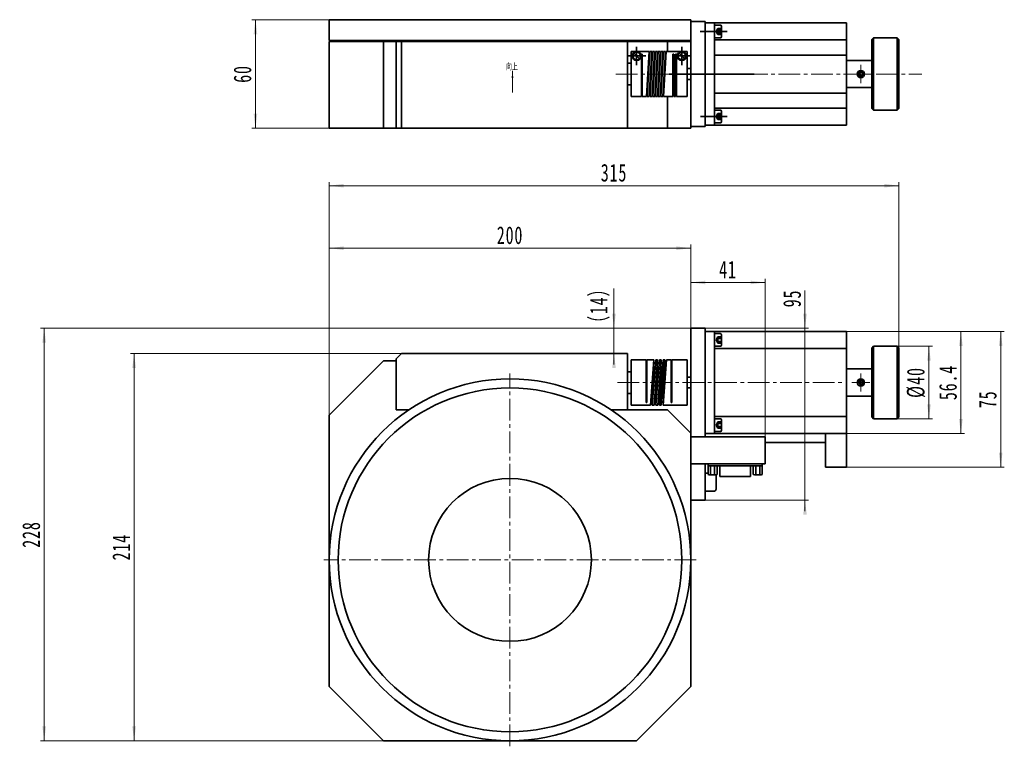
# Model space of a CAD drawing. Header units: millimetres. Extents: x -244 to 300, y -62 to 340.
import ezdxf
from ezdxf.enums import TextEntityAlignment as Align

# ---------------------------------------------------------------- set-up
doc = ezdxf.new("R2010")
doc.units = ezdxf.units.MM
doc.linetypes.add('点画线', pattern=[18, 12, -2, 2, -2])
doc.layers.get('0').update_dxf_attribs({"lineweight": 35})
for name, color, linetype, lineweight in [('EB0', 7, 'Continuous', 35), ('中心线层', 1, '点画线', 18), ('尺寸线层', 3, 'Continuous', 18), ('细实线层', 7, 'Continuous', 18)]:
    doc.layers.add(name, color=color, linetype=linetype, lineweight=lineweight)
doc.styles.add('标准', font='txt', dxfattribs={"width": 0.667})
doc.dimstyles.new('标准', dxfattribs={"dimtxt": 9.770883, "dimasz": 8, "dimexe": 2, "dimexo": 0, "dimgap": 2.246546, "dimtad": 1, "dimdec": 1, "dimdsep": 46, "dimtxsty": '标准', "dimblk": '_CAXARROW', "dimcen": 0, "dimdle": 6, "dimaunit": 1, "dimazin": 2, "dimtfac": 0.707107, "dimtdec": 3, "dimtmove": 0, "dimatfit": 3, "dimfxl": 0, "dimfrac": 2, "dimtolj": 1, "dimtzin": 0, "dimlwd": 18, "dimarcsym": 0})

# ---------------------------------------------------------------- blocks, each defined once
blk = doc.blocks.new('*X2')
at = {"layer": 'EB0'}
for p, q in [((0, 1.15), (-1, 0.57)), ((-1, 0.57), (-1, -0.57)), ((0, 1.15), (1, 0.57)), ((1, 0.57), (1, -0.57)), ((0, -1.15), (-1, -0.57)), ((0, -1.15), (1, -0.57))]:
    blk.add_line(p, q, dxfattribs=at)
for radius in [2, 1.15]:
    blk.add_circle((0, 0), radius, dxfattribs=at)
at = {"layer": '中心线层', "linetype": '点画线', "lineweight": 18}
for p, q in [((-5, 0), (5, 0)), ((0, -5), (0, 5))]:
    blk.add_line(p, q, dxfattribs=at)
at = {"layer": '中心线层'}
for p, q in [((-2, 0), (-1.15, 0)), ((-1.15, 0), (1.15, 0)), ((1.15, 0), (2, 0))]:
    blk.add_line(p, q, dxfattribs=at)
at = {"layer": '细实线层'}
blk.add_arc((0, 0), 1.7, 270, 190, dxfattribs=at)
blk = doc.blocks.new('*X3')
at = {"layer": '尺寸线层', "linetype": 'Continuous', "lineweight": 18}
for points in [[(-180.94, 155.1), (-179.94, 147.1), (-181.94, 147.1)], [(-180.94, -58.9), (-179.94, -50.9), (-181.94, -50.9)]]:
    blk.add_hatch(color=0, dxfattribs=at).paths.add_polyline_path(points, flags=0)
at = {"layer": '尺寸线层', "color": 0, "linetype": 'Continuous'}
for p, q in [((-33.11, 155.1), (-182.94, 155.1)), ((-26.61, -58.9), (-182.94, -58.9))]:
    blk.add_line(p, q, dxfattribs=at)
at = {"layer": '尺寸线层', "color": 0, "linetype": 'Continuous', "lineweight": 18}
blk.add_line((-180.94, 155.1), (-180.94, -58.9), dxfattribs=at)
at = {"layer": '尺寸线层', "color": 0, "insert": (-188.07, 48.1), "char_height": 9.771, "width": 28.2241, "attachment_point": 5, "rotation": 90, "line_spacing_factor": 1.15057, "style": '标准'}
blk.add_mtext('\\T1.1;214', dxfattribs=at)
blk = doc.blocks.new('_CAXARROW')
blk.add_hatch(color=0).paths.add_polyline_path([(0, 0), (-1, 0.125), (-1, -0.125)], flags=0)
blk = doc.blocks.new('*X4')
at = {"layer": '尺寸线层', "linetype": 'Continuous', "lineweight": 18}
for points in [[(-73.11, 213.32), (-65.11, 212.32), (-65.11, 214.32)], [(126.89, 213.32), (118.89, 212.32), (118.89, 214.32)]]:
    blk.add_hatch(color=0, dxfattribs=at).paths.add_polyline_path(points, flags=0)
at = {"layer": '尺寸线层', "color": 0, "linetype": 'Continuous'}
for p, q in [((-73.11, -28.9), (-73.11, 215.32)), ((126.89, -28.9), (126.89, 215.32))]:
    blk.add_line(p, q, dxfattribs=at)
at = {"layer": '尺寸线层', "color": 0, "linetype": 'Continuous', "lineweight": 18}
blk.add_line((126.89, 213.32), (-73.11, 213.32), dxfattribs=at)
at = {"layer": '尺寸线层', "color": 0, "insert": (26.89, 220.45), "char_height": 9.771, "width": 27.9328, "attachment_point": 5, "line_spacing_factor": 1.15057, "style": '标准'}
blk.add_mtext('\\T1.1;200', dxfattribs=at)
blk = doc.blocks.new('*X5')
at = {"layer": '尺寸线层', "linetype": 'Continuous', "lineweight": 18}
for points in [[(-113.84, 339.57), (-114.84, 331.57), (-112.84, 331.57)], [(-113.84, 279.57), (-114.84, 287.57), (-112.84, 287.57)]]:
    blk.add_hatch(color=0, dxfattribs=at).paths.add_polyline_path(points, flags=0)
at = {"layer": '尺寸线层', "color": 0, "linetype": 'Continuous'}
for p, q in [((-73.11, 339.57), (-115.84, 339.57)), ((-73.11, 279.57), (-115.84, 279.57))]:
    blk.add_line(p, q, dxfattribs=at)
at = {"layer": '尺寸线层', "color": 0, "linetype": 'Continuous', "lineweight": 18}
blk.add_line((-113.84, 279.57), (-113.84, 339.57), dxfattribs=at)
at = {"layer": '尺寸线层', "color": 0, "insert": (-120.98, 309.57), "char_height": 9.771, "width": 19.5418, "attachment_point": 5, "rotation": 90, "line_spacing_factor": 1.15057, "style": '标准'}
blk.add_mtext('\\T1.1;60', dxfattribs=at)
blk = doc.blocks.new('*X6')
at = {"layer": '尺寸线层', "linetype": 'Continuous', "lineweight": 18}
for points in [[(-73.11, 247.85), (-65.11, 246.85), (-65.11, 248.85)], [(241.89, 247.85), (233.89, 246.85), (233.89, 248.85)]]:
    blk.add_hatch(color=0, dxfattribs=at).paths.add_polyline_path(points, flags=0)
at = {"layer": '尺寸线层', "color": 0, "linetype": 'Continuous'}
for p, q in [((-73.11, 121.1), (-73.11, 249.85)), ((241.89, 158.1), (241.89, 249.85))]:
    blk.add_line(p, q, dxfattribs=at)
at = {"layer": '尺寸线层', "color": 0, "linetype": 'Continuous', "lineweight": 18}
blk.add_line((241.89, 247.85), (-73.11, 247.85), dxfattribs=at)
at = {"layer": '尺寸线层', "color": 0, "insert": (84.39, 254.98), "char_height": 9.771, "width": 27.5688, "attachment_point": 5, "line_spacing_factor": 1.15057, "style": '标准'}
blk.add_mtext('\\T1.1;315', dxfattribs=at)
blk = doc.blocks.new('*X7')
at = {"layer": '尺寸线层', "linetype": 'Continuous', "lineweight": 18}
for points in [[(276.19, 167.3), (277.19, 159.3), (275.19, 159.3)], [(276.19, 110.9), (277.19, 118.9), (275.19, 118.9)]]:
    blk.add_hatch(color=0, dxfattribs=at).paths.add_polyline_path(points, flags=0)
at = {"layer": '尺寸线层', "color": 0, "linetype": 'Continuous'}
for p, q in [((212.89, 167.3), (278.19, 167.3)), ((212.89, 110.9), (278.19, 110.9))]:
    blk.add_line(p, q, dxfattribs=at)
at = {"layer": '尺寸线层', "color": 0, "linetype": 'Continuous', "lineweight": 18}
blk.add_line((276.19, 167.3), (276.19, 110.9), dxfattribs=at)
at = {"layer": '尺寸线层', "color": 0, "insert": (269.06, 139.1), "char_height": 9.771, "width": 38.3312, "attachment_point": 5, "rotation": 90, "line_spacing_factor": 1.15057, "style": '标准'}
blk.add_mtext('\\T1.1;56.4', dxfattribs=at)
blk = doc.blocks.new('*X8')
at = {"layer": '尺寸线层', "linetype": 'Continuous', "lineweight": 18}
for points in [[(258.56, 159.1), (259.56, 151.1), (257.56, 151.1)], [(258.56, 119.1), (259.56, 127.1), (257.56, 127.1)]]:
    blk.add_hatch(color=0, dxfattribs=at).paths.add_polyline_path(points, flags=0)
at = {"layer": '尺寸线层', "color": 0, "linetype": 'Continuous'}
for p, q in [((240.89, 159.1), (260.56, 159.1)), ((240.89, 119.1), (260.56, 119.1))]:
    blk.add_line(p, q, dxfattribs=at)
at = {"layer": '尺寸线层', "color": 0, "linetype": 'Continuous', "lineweight": 18}
blk.add_line((258.56, 159.1), (258.56, 119.1), dxfattribs=at)
at = {"layer": '尺寸线层', "color": 0, "insert": (251.4, 139.1), "char_height": 9.7709, "width": 28.2969, "attachment_point": 5, "rotation": 90, "line_spacing_factor": 1.15057, "style": '标准'}
blk.add_mtext('\\T1.1;%%C40', dxfattribs=at)
blk = doc.blocks.new('*X9')
at = {"layer": '尺寸线层', "linetype": 'Continuous', "lineweight": 18}
for points in [[(84.39, 169.1), (85.39, 177.1), (83.39, 177.1)], [(84.39, 155.1), (85.39, 147.1), (83.39, 147.1)]]:
    blk.add_hatch(color=0, dxfattribs=at).paths.add_polyline_path(points, flags=0)
at = {"layer": '尺寸线层', "color": 0, "linetype": 'Continuous', "lineweight": 18}
blk.add_line((84.39, 191.14), (84.39, 149.1), dxfattribs=at)
at = {"layer": '尺寸线层', "color": 0, "linetype": 'Continuous'}
for p, q in [((126.89, 169.1), (82.39, 169.1)), ((91.89, 155.1), (82.39, 155.1))]:
    blk.add_line(p, q, dxfattribs=at)
at = {"layer": '尺寸线层', "color": 0, "insert": (76.55, 181.74), "char_height": 9.771, "width": 37.603, "attachment_point": 5, "rotation": 90, "line_spacing_factor": 1.15057, "style": '标准'}
blk.add_mtext('\\T1.1;（14）', dxfattribs=at)
blk = doc.blocks.new('*X10')
at = {"layer": '尺寸线层', "linetype": 'Continuous', "lineweight": 18}
for points in [[(-230.66, 169.1), (-229.66, 161.1), (-231.66, 161.1)], [(-230.66, -58.9), (-229.66, -50.9), (-231.66, -50.9)]]:
    blk.add_hatch(color=0, dxfattribs=at).paths.add_polyline_path(points, flags=0)
at = {"layer": '尺寸线层', "color": 0, "linetype": 'Continuous'}
for p, q in [((126.89, 169.1), (-232.66, 169.1)), ((-43.11, -58.9), (-232.66, -58.9))]:
    blk.add_line(p, q, dxfattribs=at)
at = {"layer": '尺寸线层', "color": 0, "linetype": 'Continuous', "lineweight": 18}
blk.add_line((-230.66, 169.1), (-230.66, -58.9), dxfattribs=at)
at = {"layer": '尺寸线层', "color": 0, "insert": (-237.79, 55.1), "char_height": 9.771, "width": 27.7872, "attachment_point": 5, "rotation": 90, "line_spacing_factor": 1.15057, "style": '标准'}
blk.add_mtext('\\T1.1;228', dxfattribs=at)
blk = doc.blocks.new('*X11')
at = {"layer": '尺寸线层', "linetype": 'Continuous', "lineweight": 18}
for points in [[(298.2, 167.3), (299.2, 159.3), (297.2, 159.3)], [(298.2, 92.3), (299.2, 100.3), (297.2, 100.3)]]:
    blk.add_hatch(color=0, dxfattribs=at).paths.add_polyline_path(points, flags=0)
at = {"layer": '尺寸线层', "color": 0, "linetype": 'Continuous'}
for p, q in [((212.89, 167.3), (300.2, 167.3)), ((212.89, 92.3), (300.2, 92.3))]:
    blk.add_line(p, q, dxfattribs=at)
at = {"layer": '尺寸线层', "color": 0, "linetype": 'Continuous', "lineweight": 18}
blk.add_line((298.2, 167.3), (298.2, 92.3), dxfattribs=at)
at = {"layer": '尺寸线层', "color": 0, "insert": (291.07, 129.8), "char_height": 9.771, "width": 19.5418, "attachment_point": 5, "rotation": 90, "line_spacing_factor": 1.15057, "style": '标准'}
blk.add_mtext('\\T1.1;75', dxfattribs=at)
blk = doc.blocks.new('*X12')
at = {"layer": '尺寸线层', "linetype": 'Continuous', "lineweight": 18}
for points in [[(190, 169.1), (189, 177.1), (191, 177.1)], [(190, 74.1), (189, 66.1), (191, 66.1)]]:
    blk.add_hatch(color=0, dxfattribs=at).paths.add_polyline_path(points, flags=0)
at = {"layer": '尺寸线层', "color": 0, "linetype": 'Continuous', "lineweight": 18}
blk.add_line((190, 68.1), (190, 189.92), dxfattribs=at)
at = {"layer": '尺寸线层', "color": 0, "linetype": 'Continuous'}
for p, q in [((134.89, 169.1), (192, 169.1)), ((134.89, 74.1), (192, 74.1))]:
    blk.add_line(p, q, dxfattribs=at)
at = {"layer": '尺寸线层', "color": 0, "insert": (182.87, 185.51), "char_height": 9.771, "width": 19.5418, "attachment_point": 5, "rotation": 90, "line_spacing_factor": 1.15057, "style": '标准'}
blk.add_mtext('\\T1.1;95', dxfattribs=at)
blk = doc.blocks.new('*X13')
at = {"layer": '尺寸线层', "linetype": 'Continuous', "lineweight": 18}
for points in [[(126.89, 194.39), (134.89, 193.39), (134.89, 195.39)], [(167.89, 194.39), (159.89, 193.39), (159.89, 195.39)]]:
    blk.add_hatch(color=0, dxfattribs=at).paths.add_polyline_path(points, flags=0)
at = {"layer": '尺寸线层', "color": 0, "linetype": 'Continuous'}
for p, q in [((126.89, 74.1), (126.89, 196.39)), ((167.89, 94.1), (167.89, 196.39))]:
    blk.add_line(p, q, dxfattribs=at)
at = {"layer": '尺寸线层', "color": 0, "linetype": 'Continuous', "lineweight": 18}
blk.add_line((167.89, 194.39), (126.89, 194.39), dxfattribs=at)
at = {"layer": '尺寸线层', "color": 0, "insert": (147.39, 201.52), "char_height": 9.771, "width": 19.5418, "attachment_point": 5, "line_spacing_factor": 1.15057, "style": '标准'}
blk.add_mtext('\\T1.1;41', dxfattribs=at)
blk = doc.blocks.new('*X14')
at = {"layer": '尺寸线层', "linetype": 'Continuous'}
blk.add_hatch(color=256, dxfattribs=at).paths.add_polyline_path([(0, 0), (0.5, -4), (-0.5, -4)], flags=0)
blk.add_line((0, 0), (0, -12), dxfattribs=at)

msp = doc.modelspace()

# ---------------------------------------------------------------- linework, layer by layer
at = {"layer": 'EB0'}
for p, q in [((126.89, 339.57), (-73.11, 339.57)), ((-73.11, 339.57), (-73.11, 328.07)), ((126.89, 339.57), (126.89, 279.57)), ((134.89, 338.57), (126.89, 338.57)), ((134.89, 338.57), (134.89, 299.57)), ((134.89, 337.77), (212.89, 337.77)), ((139.89, 337.77), (139.89, 299.57)), ((212.89, 337.77), (212.89, 281.37)), ((132.01, 333.07), (146.89, 333.07)), ((139.89, 329.57), (139.89, 336.57)), ((139.89, 336.57), (143.19, 336.57)), ((141.89, 334.79), (140.9, 333.07)), ((141.89, 331.35), (140.9, 333.07)), ((141.89, 334.79), (143.89, 334.79)), ((141.89, 333.93), (143.89, 333.93)), ((141.89, 332.21), (143.89, 332.21)), ((143.89, 335.87), (143.89, 330.27)), ((-73.11, 328.07), (26.89, 328.07)), ((-73.11, 327.57), (-73.11, 279.57)), ((126.89, 327.57), (-73.11, 327.57)), ((-43.11, 327.57), (-43.11, 279.57)), ((-36.11, 327.57), (-36.11, 279.57)), ((-33.11, 327.57), (-33.11, 279.57)), ((126.89, 328.07), (26.89, 328.07)), ((91.89, 327.57), (91.89, 279.57)), ((113.89, 327.57), (113.89, 322.07)), ((143.19, 329.57), (139.89, 329.57)), ((139.89, 328.37), (212.89, 328.37)), ((141.89, 331.35), (143.89, 331.35)), ((226.89, 328.57), (227.89, 329.57)), ((226.89, 317.07), (226.89, 328.57)), ((226.89, 317.07), (226.89, 328.57)), ((227.89, 329.57), (240.89, 329.57)), ((227.89, 329.57), (227.89, 289.57)), ((240.89, 329.57), (241.89, 328.57)), ((240.89, 329.57), (240.89, 289.57)), ((241.89, 290.57), (241.89, 328.57)), ((93.89, 316.57), (93.89, 322.07)), ((103.86, 322.07), (93.89, 322.07)), ((96.89, 324.67), (96.89, 314.47)), ((102.41, 297.07), (103.86, 322.07)), ((102.81, 297.07), (104.26, 322.07)), ((103.91, 297.07), (105.36, 322.07)), ((105.36, 322.07), (104.26, 322.07)), ((104.31, 297.07), (105.76, 322.07)), ((105.41, 297.07), (106.86, 322.07)), ((106.86, 322.07), (105.76, 322.07)), ((105.81, 297.07), (107.26, 322.07)), ((106.91, 297.07), (108.36, 322.07)), ((108.36, 322.07), (107.26, 322.07)), ((107.31, 297.07), (108.76, 322.07)), ((108.41, 297.07), (109.86, 322.07)), ((109.86, 322.07), (108.76, 322.07)), ((108.81, 297.07), (110.26, 322.07)), ((109.91, 297.07), (111.36, 322.07)), ((111.36, 322.07), (110.26, 322.07)), ((110.31, 297.07), (111.76, 322.07)), ((111.41, 297.07), (112.86, 322.07)), ((112.86, 322.07), (111.76, 322.07)), ((111.81, 297.07), (113.26, 322.07)), ((116.89, 322.07), (113.26, 322.07)), ((124.89, 322.07), (116.89, 322.07)), ((121.89, 324.67), (121.89, 314.47)), ((124.89, 297.07), (124.89, 322.07)), ((126.89, 324.57), (126.89, 304.57)), ((91.79, 319.57), (101.99, 319.57)), ((93.89, 297.07), (93.89, 316.57)), ((96.89, 319.57), (95.4, 321.06)), ((96.89, 319.57), (98.37, 318.09)), ((99.99, 320.57), (99.59, 320.57)), ((99.59, 320.57), (99.59, 297.07)), ((99.99, 320.57), (99.99, 297.07)), ((116.79, 319.57), (126.99, 319.57)), ((117.39, 320.57), (116.99, 320.57)), ((116.99, 320.57), (116.99, 297.07)), ((117.39, 320.57), (117.39, 297.07)), ((118.89, 320.57), (118.49, 320.57)), ((118.49, 320.57), (118.49, 297.07)), ((118.89, 320.57), (118.89, 297.07)), ((121.89, 319.57), (120.4, 321.06)), ((121.89, 319.57), (123.37, 318.09)), ((124.89, 301.57), (124.89, 317.57)), ((139.89, 320.07), (212.89, 320.07)), ((212.89, 317.07), (226.89, 317.07)), ((226.89, 317.07), (226.89, 290.57)), ((91.89, 315.57), (93.89, 315.57)), ((117.39, 312.07), (117.39, 307.07)), ((118.89, 312.07), (118.89, 307.07)), ((124.89, 312.57), (126.89, 312.57)), ((161.89, 309.57), (114.89, 309.57)), ((124.89, 306.57), (126.89, 306.57)), ((138.14, 309.57), (125.64, 309.57)), ((136.64, 309.57), (127.14, 309.57)), ((91.89, 303.57), (93.89, 303.57)), ((134.89, 299.57), (134.89, 280.57)), ((139.89, 299.57), (139.89, 281.37)), ((212.89, 302.07), (226.89, 302.07)), ((226.89, 290.57), (226.89, 302.07)), ((99.59, 297.07), (93.89, 297.07)), ((102.41, 297.07), (99.99, 297.07)), ((103.91, 297.07), (102.81, 297.07)), ((105.41, 297.07), (104.31, 297.07)), ((106.91, 297.07), (105.81, 297.07)), ((108.41, 297.07), (107.31, 297.07)), ((109.91, 297.07), (108.81, 297.07)), ((111.41, 297.07), (110.31, 297.07)), ((116.99, 297.07), (111.81, 297.07)), ((113.89, 297.07), (113.89, 279.57)), ((118.49, 297.07), (117.39, 297.07)), ((124.89, 297.07), (118.89, 297.07)), ((124.89, 297.07), (118.89, 297.07)), ((139.89, 299.07), (212.89, 299.07)), ((139.89, 290.77), (212.89, 290.77)), ((139.89, 282.57), (139.89, 289.57)), ((139.89, 289.57), (143.19, 289.57)), ((143.89, 288.87), (143.89, 283.27)), ((226.89, 290.57), (227.89, 289.57)), ((227.89, 289.57), (240.89, 289.57)), ((241.89, 290.57), (240.89, 289.57)), ((132.22, 286.07), (146.89, 286.07)), ((141.89, 287.79), (140.9, 286.07)), ((141.89, 284.35), (140.9, 286.07)), ((141.89, 287.79), (143.89, 287.79)), ((141.89, 286.93), (143.89, 286.93)), ((141.89, 285.21), (143.89, 285.21)), ((141.89, 284.35), (143.89, 284.35)), ((126.89, 279.57), (-73.11, 279.57)), ((126.89, 280.57), (134.89, 280.57)), ((134.89, 281.37), (212.89, 281.37)), ((143.19, 282.57), (139.89, 282.57)), ((126.89, 123.1), (126.89, 169.1)), ((134.89, 169.1), (126.89, 169.1)), ((134.89, 109.1), (134.89, 169.1)), ((134.89, 167.3), (212.89, 167.3)), ((139.89, 110.9), (139.89, 167.3)), ((139.89, 166.1), (139.89, 159.1)), ((143.19, 166.1), (139.89, 166.1)), ((141.89, 164.32), (140.9, 162.6)), ((141.89, 164.32), (143.89, 164.32)), ((141.89, 163.46), (143.89, 163.46)), ((143.89, 159.8), (143.89, 165.4)), ((212.89, 92.3), (212.89, 167.3)), ((139.89, 159.1), (143.19, 159.1)), ((139.89, 157.9), (212.89, 157.9)), ((141.89, 160.88), (140.9, 162.6)), ((141.89, 161.74), (143.89, 161.74)), ((141.89, 160.88), (143.89, 160.88)), ((226.89, 158.1), (227.89, 159.1)), ((226.89, 146.6), (226.89, 158.1)), ((226.89, 146.6), (226.89, 158.1)), ((227.89, 159.1), (240.89, 159.1)), ((227.89, 159.1), (227.89, 119.1)), ((240.89, 159.1), (241.89, 158.1)), ((240.89, 159.1), (240.89, 119.1)), ((241.89, 120.1), (241.89, 158.1)), ((-33.11, 155.1), (-36.11, 152.1)), ((91.89, 155.1), (-33.11, 155.1)), ((91.89, 155.1), (91.89, 145.1)), ((-73.11, 121.1), (-43.11, 151.1)), ((-36.11, 151.1), (-43.11, 151.1)), ((-36.11, 124.1), (-36.11, 152.1)), ((93.89, 144.1), (93.89, 151.6)), ((102.09, 151.6), (93.89, 151.6)), ((102.09, 144.1), (102.09, 151.6)), ((105.09, 151.6), (102.49, 151.6)), ((102.49, 144.1), (102.49, 151.6)), ((106.49, 151.6), (104.54, 126.6)), ((106.49, 151.6), (105.09, 151.6)), ((107.49, 151.6), (105.54, 126.6)), ((105.54, 126.6), (106.49, 151.6)), ((108.49, 151.6), (106.54, 126.6)), ((108.49, 151.6), (107.49, 151.6)), ((109.49, 151.6), (107.54, 126.6)), ((107.54, 126.6), (108.49, 151.6)), ((110.49, 151.6), (108.54, 126.6)), ((110.49, 151.6), (109.49, 151.6)), ((111.49, 151.6), (109.54, 126.6)), ((109.54, 126.6), (110.49, 151.6)), ((112.49, 151.6), (110.54, 126.6)), ((112.49, 151.6), (111.49, 151.6)), ((113.49, 151.6), (111.54, 126.6)), ((111.54, 126.6), (112.49, 151.6)), ((115.99, 151.6), (113.49, 151.6)), ((115.99, 142.1), (115.99, 151.6)), ((124.89, 151.6), (116.39, 151.6)), ((116.39, 142.1), (116.39, 151.6)), ((124.89, 142.1), (124.89, 151.6)), ((91.89, 124.1), (91.89, 145.1)), ((91.89, 145.1), (93.89, 145.1)), ((93.89, 126.6), (93.89, 144.1)), ((102.09, 128.1), (102.09, 144.1)), ((102.49, 128.1), (102.49, 144.1)), ((115.99, 132.1), (115.99, 142.1)), ((116.39, 132.1), (116.39, 142.1)), ((124.89, 142.1), (126.89, 142.1)), ((124.89, 126.6), (124.89, 142.1)), ((212.89, 146.6), (226.89, 146.6)), ((226.89, 146.6), (226.89, 120.1)), ((124.89, 136.1), (126.89, 136.1)), ((91.89, 133.1), (93.89, 133.1)), ((115.99, 128.1), (115.99, 132.1)), ((116.39, 128.1), (116.39, 132.1)), ((212.89, 131.6), (226.89, 131.6)), ((226.89, 120.1), (226.89, 131.6)), ((104.54, 126.6), (93.89, 126.6)), ((102.49, 128.1), (102.09, 128.1)), ((106.54, 126.6), (105.54, 126.6)), ((108.54, 126.6), (107.54, 126.6)), ((110.54, 126.6), (109.54, 126.6)), ((113.69, 126.6), (111.54, 126.6)), ((124.89, 126.6), (113.69, 126.6)), ((116.39, 128.1), (115.99, 128.1)), ((-73.11, 94.6), (-73.11, 121.1)), ((-28.89, 124.1), (-36.11, 124.1)), ((113.89, 124.1), (82.66, 124.1)), ((113.89, 124.1), (126.89, 111.1)), ((126.89, -28.9), (126.89, 123.1)), ((139.89, 120.3), (212.89, 120.3)), ((226.89, 120.1), (227.89, 119.1)), ((241.89, 120.1), (240.89, 119.1)), ((139.89, 119.1), (139.89, 112.1)), ((143.19, 119.1), (139.89, 119.1)), ((141.89, 117.32), (140.9, 115.6)), ((141.89, 113.88), (140.9, 115.6)), ((141.89, 117.32), (143.89, 117.32)), ((141.89, 116.46), (143.89, 116.46)), ((141.89, 114.74), (143.89, 114.74)), ((143.89, 112.8), (143.89, 118.4)), ((227.89, 119.1), (240.89, 119.1)), ((126.89, 109.1), (167.89, 109.1)), ((134.89, 110.9), (212.89, 110.9)), ((139.89, 112.1), (143.19, 112.1)), ((141.89, 113.88), (143.89, 113.88)), ((167.89, 94.1), (167.89, 109.1)), ((201.39, 110.9), (201.39, 92.3)), ((167.89, 105.9), (201.39, 105.9)), ((-73.11, -28.9), (-73.11, 94.6)), ((167.89, 94.1), (126.89, 94.1)), ((134.89, 74.1), (134.89, 94.1)), ((136.39, 93.1), (136.39, 94.1)), ((166.39, 93.1), (136.39, 93.1)), ((136.39, 92.9), (136.39, 88.3)), ((136.64, 93.1), (141.14, 93.1)), ((137.73, 88.22), (137.73, 92.98)), ((140.05, 88.22), (140.05, 92.98)), ((141.39, 92.9), (141.39, 88.3)), ((142.89, 87.1), (142.89, 93.1)), ((159.89, 87.1), (159.89, 93.1)), ((161.39, 92.9), (161.39, 88.3)), ((161.64, 93.1), (166.14, 93.1)), ((162.73, 88.22), (162.73, 92.98)), ((165.05, 88.22), (165.05, 92.98)), ((166.39, 93.1), (166.39, 94.1)), ((166.39, 92.9), (166.39, 88.3)), ((136.39, 89.1), (134.89, 89.1)), ((137.14, 88.1), (140.64, 88.1)), ((140.89, 80.1), (140.89, 88.12)), ((162.14, 88.1), (165.64, 88.1)), ((201.39, 92.3), (212.89, 92.3)), ((159.89, 87.1), (142.89, 87.1)), ((134.89, 79.1), (139.89, 79.1)), ((126.89, 74.1), (134.89, 74.1)), ((-43.11, -58.9), (-73.11, -28.9)), ((126.89, -28.9), (96.89, -58.9)), ((-26.61, -58.9), (-43.11, -58.9)), ((80.39, -58.9), (-26.61, -58.9)), ((96.89, -58.9), (80.39, -58.9))]:
    msp.add_line(p, q, dxfattribs=at)
for centre, radius in [((96.89, 319.57), 2.5), ((96.89, 319.57), 2.1), ((121.89, 319.57), 2.5), ((121.89, 319.57), 2.1), ((26.89, 41.1), 100), ((26.89, 41.1), 95), ((26.89, 41.1), 45)]:
    msp.add_circle(centre, radius, dxfattribs=at)
for centre, radius, start, end in [((145.16, 333.07), 3.38, 165.2529, 194.7471), ((142.75, 334.36), 0.962, 153.4349, 206.5651), ((142.75, 331.78), 0.962, 153.4349, 206.5651), ((143.19, 335.87), 0.7, 0, 90), ((143.19, 330.27), 0.7, 270, 0), ((120.89, 322.07), 3.5, 225.5847, 226.7082), ((143.19, 288.87), 0.7, 0, 90), ((145.16, 286.07), 3.38, 165.2529, 194.7471), ((142.75, 287.36), 0.962, 153.4349, 206.5651), ((142.75, 284.78), 0.962, 153.4349, 206.5651), ((143.19, 283.27), 0.7, 270, 0), ((145.16, 162.6), 3.38, 165.2529, 194.7471), ((142.75, 163.89), 0.962, 153.4349, 206.5651), ((143.19, 165.4), 0.7, 360, 90), ((142.75, 161.31), 0.962, 153.4349, 206.5651), ((143.19, 159.8), 0.7, 270, 360), ((145.16, 115.6), 3.38, 165.2529, 194.7471), ((142.75, 116.89), 0.962, 153.4349, 206.5651), ((142.75, 114.31), 0.962, 153.4349, 206.5651), ((143.19, 118.4), 0.7, 0, 90), ((143.19, 112.8), 0.7, 270, 0), ((137.14, 91.6), 1.5, 66.9988, 120), ((138.89, 87.4), 5.71, 78.2577, 101.7423), ((140.64, 91.6), 1.5, 60, 113.0012), ((162.14, 91.6), 1.5, 66.9927, 120), ((163.89, 87.4), 5.71, 78.2577, 101.7423), ((165.64, 91.6), 1.5, 60, 113.0073), ((137.14, 89.61), 1.5, 240, 293.0012), ((138.89, 93.81), 5.71, 258.2577, 281.7423), ((140.64, 89.61), 1.5, 246.9988, 300), ((162.14, 89.61), 1.5, 240, 293.0073), ((163.89, 93.81), 5.71, 258.2577, 281.7423), ((165.64, 89.61), 1.5, 246.9927, 300), ((139.89, 80.1), 1, 270, 0)]:
    msp.add_arc(centre, radius, start, end, dxfattribs=at)
at = {"layer": '中心线层', "color": 7, "linetype": '点画线', "lineweight": 18}
msp.add_line((85.36, 309.57), (254.68, 309.57), dxfattribs=at)
at = {"layer": '中心线层'}
for p, q in [((26.89, -61.9), (26.89, 144.1)), ((129.89, 41.1), (-76.11, 41.1))]:
    msp.add_line(p, q, dxfattribs=at)
at = {"layer": '中心线层', "color": 7}
msp.add_line((86.32, 139.1), (211.67, 139.1), dxfattribs=at)

# ---------------------------------------------------------------- block references
at = {"layer": 'EB0'}
for p in [(220.89, 309.57), (220.89, 139.1)]:
    msp.add_blockref('*X2', p, dxfattribs=at)
at = {"layer": '中心线层'}
msp.add_blockref('*X14', (28.27, 311.31), dxfattribs=at)

# ---------------------------------------------------------------- texts
at = {"layer": '尺寸线层', "style": '标准', "width": 0.667}
msp.add_text('向上', height=3.5, dxfattribs=at).set_placement((27.97, 313.78), align=Align.MIDDLE_CENTER)

# ---------------------------------------------------------------- dimensions: what is measured, and where the dimension line sits
at = {"layer": '尺寸线层'}
for base, p1, p2, angle, override, picture, middle in [((-113.84, 339.57), (-73.11, 279.57), (-73.11, 339.57), 90, {"dimsah": 1, "dimtfill": 1, "dimtzin": 8}, '*X5', (-120.98, 309.57)), ((-73.11, 213.32), (126.89, -28.9), (-73.11, -28.9), 180, {"dimsah": 1, "dimtfill": 1, "dimtzin": 8}, '*X4', (26.89, 220.45)), ((-230.66, -58.9), (126.89, 169.1), (-43.11, -58.9), 90, {"dimsah": 1, "dimtfill": 1, "dimtzin": 8}, '*X10', (-237.79, 55.1)), ((276.19, 110.9), (212.89, 167.3), (212.89, 110.9), 90, {"dimsah": 1, "dimtfill": 1, "dimtzin": 8}, '*X7', (269.06, 139.1)), ((298.2, 92.3), (212.89, 167.3), (212.89, 92.3), 90, {"dimsah": 1, "dimtfill": 1, "dimtzin": 8}, '*X11', (291.07, 129.8)), ((258.56, 119.1), (240.89, 159.1), (240.89, 119.1), 90, {"dimpost": '%%C<>', "dimsah": 1, "dimtfac": 1, "dimtfill": 1, "dimtzin": 8}, '*X8', (251.4, 139.1)), ((-180.94, -58.9), (-33.11, 155.1), (-26.61, -58.9), 270, {"dimsah": 1, "dimtfill": 1, "dimtzin": 8}, '*X3', (-188.07, 48.1))]:
    dim = msp.add_linear_dim(base=base, p1=p1, p2=p2, angle=angle, dimstyle='标准', override=override, dxfattribs=at)
    dim.commit()
    dim.dimension.update_dxf_attribs({"geometry": picture, "text_midpoint": middle})
for base, p1, p2, picture, middle in [((-73.11, 247.85), (241.89, 158.1), (-73.11, 121.1), '*X6', (84.39, 254.98)), ((126.89, 194.39), (167.89, 94.1), (126.89, 74.1), '*X13', (147.39, 201.52))]:
    dim = msp.add_linear_dim(base=base, p1=p1, p2=p2, dimstyle='标准', override={"dimsah": 1, "dimtfill": 1, "dimtzin": 8}, dxfattribs=at)
    dim.commit()
    dim.dimension.update_dxf_attribs({"geometry": picture, "text_midpoint": middle})
for base, p1, p2, override, picture, middle in [((84.39, 155.1), (126.89, 169.1), (91.89, 155.1), {"dimpost": '（<>）', "dimsah": 1, "dimtfac": 1, "dimtfill": 1, "dimtzin": 8}, '*X9', (76.55, 181.74)), ((190, 169.1), (134.89, 74.1), (134.89, 169.1), {"dimsah": 1, "dimtfill": 1, "dimtzin": 8}, '*X12', (182.87, 185.51))]:
    dim = msp.add_linear_dim(base=base, p1=p1, p2=p2, angle=90, dimstyle='标准', override=override, dxfattribs=at)
    dim.commit()
    dim.dimension.update_dxf_attribs({"geometry": picture, "text_midpoint": middle, "dimtype": 160})

doc.saveas('drawing.dxf')
